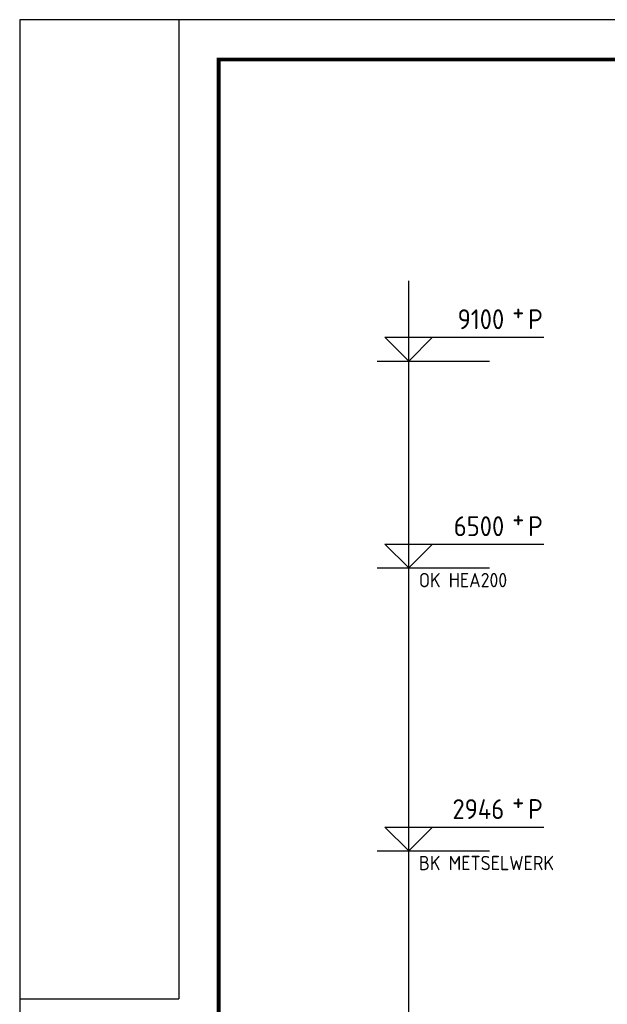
# Model space of a CAD drawing. Extents: x -2500 to 56900, y -500 to 41500.
# Tile 5 of 19: x -2500 to 4885, y 29131 to 41500. Entities that reach past the tile are written whole.
import ezdxf
from ezdxf.enums import TextEntityAlignment as Align

# ---------------------------------------------------------------- set-up
doc = ezdxf.new("R2010")
doc.units = 0
doc.header["$LTSCALE"] = 400
doc.header["$MEASUREMENT"] = 0
doc.layers.get('0').update_dxf_attribs({"color": 6, "linetype": 'CONTINUOUS'})
doc.layers.add('1002-B', color=1, linetype='CONTINUOUS')
doc.layers.add('p01', color=7, linetype='CONTINUOUS')
doc.styles.get("Standard").update_dxf_attribs({"font": 'ISOCP.shx'})

# ---------------------------------------------------------------- blocks, each defined once
blk = doc.blocks.new('STDBAD01')
at = {"color": 0, "linetype": 'ByBlock', "lineweight": 25}
for p, q in [((0, 0), (-3, 3)), ((-3, 3), (17, 3)), ((0, 0), (3, 3))]:
    blk.add_line(p, q, dxfattribs=at)
blk.add_text('P', height=2.5, dxfattribs=at).set_placement((15, 4))
blk.add_attdef('02', (13, 5), '', height=2.5, dxfattribs=at)
blk.add_attdef('01', text='', height=2.5, dxfattribs=at).set_placement((12, 4), align=Align.RIGHT)
blk = doc.blocks.new('STDAF002')
at = {"color": 0, "linetype": 'ByBlock', "lineweight": 25}
for p, q in [((569, 415), (-25, 415)), ((-25, 415), (-25, -5)), ((-5, 415), (-5, 292)), ((-25, 292), (-5, 292))]:
    blk.add_line(p, q, dxfattribs=at)
at = {"color": 0, "linetype": 'ByBlock', "lineweight": 25, "const_width": 0.5}
blk.add_lwpolyline([(0, 0), (564, 0), (564, 410), (0, 410)], close=True, dxfattribs=at)
at = {"color": 0, "linetype": 'ByBlock', "lineweight": 18}
blk.add_attdef('001', (-1.5, 0), '', height=1.8, rotation=90, dxfattribs=at)

msp = doc.modelspace()

# ---------------------------------------------------------------- linework, layer by layer
at = {"layer": '1002-B'}
for p, q in [((2389.3, 27261.9), (2389.3, 38217.8)), ((1992.2, 37211.9), (3405, 37211.9)), ((1992.2, 34611.9), (3405, 34611.9)), ((1992.2, 31057.9), (3405, 31057.9))]:
    msp.add_line(p, q, dxfattribs=at)

# ---------------------------------------------------------------- block references
at = {"layer": '1002-B', "xscale": 100, "yscale": 100, "zscale": 100}
for p, values in [((2389.3, 37211.9), {'01': '9100', '02': '+'}), ((2389.3, 34611.9), {'01': '6500', '02': '+'}), ((2389.3, 31057.9), {'01': '2946', '02': '+'})]:
    msp.add_blockref('STDBAD01', p, dxfattribs=at).add_auto_attribs(values)
at = {"layer": 'p01', "xscale": 100, "yscale": 100, "zscale": 100}
msp.add_blockref('STDAF002', (0, 0), dxfattribs=at)

# ---------------------------------------------------------------- texts
at = {"layer": '1002-B'}
for s, p in [('OK HEA200', (2517.1, 34369.5)), ('BK METSELWERK', (2517.1, 30815.5))]:
    msp.add_text(s, height=180, dxfattribs=at).set_placement(p)

doc.saveas('drawing.dxf')
